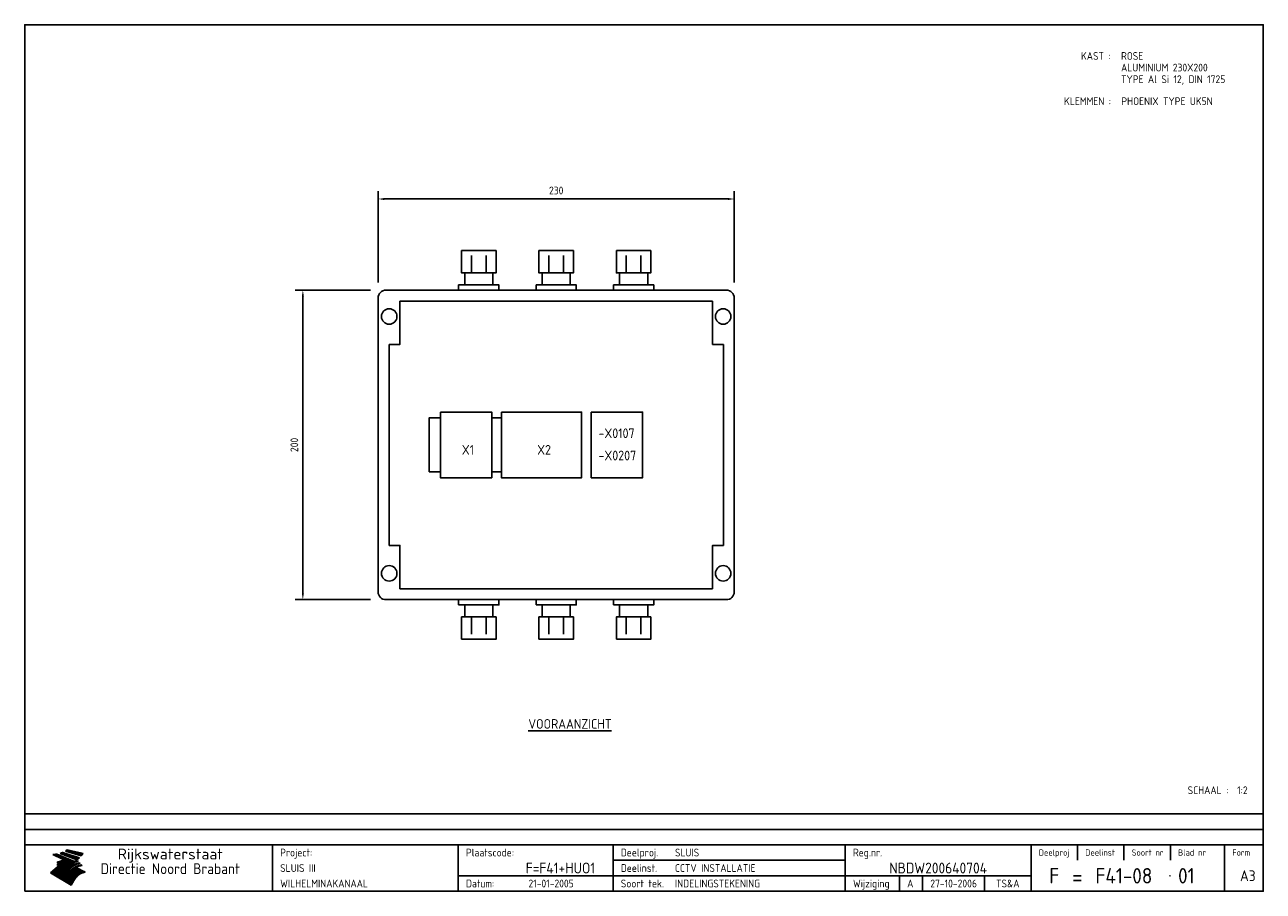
# Model space of a CAD drawing. Extents: x 20 to 820, y 20 to 580.
import ezdxf
from ezdxf.enums import TextEntityAlignment as Align

# ---------------------------------------------------------------- set-up
doc = ezdxf.new("R2010")
doc.units = 0
doc.header["$LTSCALE"] = 30
doc.header["$MEASUREMENT"] = 0
doc.layers.get('0').update_dxf_attribs({"linetype": 'CONTINUOUS'})
doc.layers.get('Defpoints').update_dxf_attribs({"linetype": 'CONTINUOUS'})
for name, color, linetype in [('0-25', 7, 'CONTINUOUS'), ('0-35', 2, 'CONTINUOUS'), ('0-50', 3, 'CONTINUOUS'), ('B-25', 7, 'CONTINUOUS'), ('B-35', 2, 'CONTINUOUS'), ('H-dim', 7, 'CONTINUOUS')]:
    doc.layers.add(name, color=color, linetype=linetype)
doc.styles.add('ISO', font='iso.shx')
doc.styles.get("Standard").update_dxf_attribs({"font": 'iso.shx'})
doc.dimstyles.get("Standard").update_dxf_attribs({"dimtxt": 0.18, "dimasz": 0.18, "dimexe": 0.18, "dimexo": 0.0625, "dimgap": 0.09, "dimtad": 0, "dimtih": 1, "dimtoh": 1, "dimdec": 4, "dimzin": 0, "dimdsep": 46, "dimtxsty": 'Standard', "dimcen": 0.09, "dimadec": 0, "dimazin": 0, "dimtfac": 1, "dimtdec": 4, "dimtofl": 0, "dimtmove": 0, "dimatfit": 3, "dimfxl": 0, "dimtolj": 1, "dimtzin": 0, "dimarcsym": 0})

# ---------------------------------------------------------------- blocks, each defined once
blk = doc.blocks.new('KADER-A3')
at = {"layer": '0-25'}
for p, q in [((410, 35), (10, 35)), ((410, 30), (10, 30)), ((350, 25), (350, 20)), ((365, 25), (365, 20)), ((380, 25), (380, 20)), ((200, 20), (275, 20)), ((150, 15), (335, 15)), ((292.5, 15), (292.5, 10)), ((300, 15), (300, 10)), ((320, 15), (320, 10))]:
    blk.add_line(p, q, dxfattribs=at)
at = {"layer": '0-25', "color": 7}
for p, q in [((19.1, 21.89), (25.12, 19)), ((19.1, 21.89), (25.12, 19)), ((19.17, 21.86), (20.7, 21.86)), ((19.29, 21.8), (20.83, 21.8)), ((19.4, 21.75), (20.96, 21.75)), ((19.52, 21.69), (21.09, 21.69)), ((19.64, 21.63), (21.22, 21.63)), ((19.74, 21.92), (20.56, 21.92)), ((19.75, 21.58), (21.36, 21.58)), ((19.87, 21.52), (21.49, 21.52)), ((19.99, 21.47), (21.62, 21.47)), ((20.11, 21.41), (21.75, 21.41)), ((20.22, 21.35), (21.88, 21.35)), ((20.25, 21.97), (20.43, 21.97)), ((20.34, 21.3), (22.02, 21.3)), ((20.38, 21.99), (26.02, 19.59)), ((20.38, 21.99), (26.02, 19.59)), ((20.46, 21.24), (22.15, 21.24)), ((20.57, 21.18), (22.28, 21.18)), ((20.69, 21.13), (22.41, 21.13)), ((20.81, 21.07), (22.55, 21.07)), ((20.92, 21.02), (22.68, 21.02)), ((21.04, 20.96), (22.81, 20.96)), ((21.16, 20.9), (22.94, 20.9)), ((21.27, 20.85), (23.07, 20.85)), ((21.39, 20.79), (23.21, 20.79)), ((21.47, 22.25), (26.83, 20.19)), ((21.47, 22.25), (26.83, 20.19)), ((21.49, 22.25), (23.07, 22.25)), ((21.51, 20.73), (23.34, 20.73)), ((21.6, 22.2), (23.25, 22.2)), ((21.63, 20.68), (23.47, 20.68)), ((21.65, 22.31), (22.89, 22.31)), ((21.74, 20.62), (23.6, 20.62)), ((21.75, 22.14), (23.42, 22.14)), ((21.8, 22.37), (22.71, 22.37)), ((21.86, 20.57), (23.73, 20.57)), ((21.9, 22.08), (23.6, 22.08)), ((21.94, 22.42), (22.53, 22.42)), ((21.98, 20.51), (23.87, 20.51)), ((22.04, 22.03), (23.78, 22.03)), ((22.06, 22.48), (22.36, 22.48)), ((22.09, 20.45), (24, 20.45)), ((22.18, 22.53), (27.65, 20.8)), ((22.18, 22.53), (27.65, 20.8)), ((22.19, 21.97), (23.96, 21.97)), ((22.21, 20.4), (24.13, 20.4)), ((22.33, 20.34), (24.26, 20.34)), ((22.34, 21.92), (24.13, 21.92)), ((22.37, 20), (23.08, 20)), ((22.44, 20.28), (24.4, 20.28)), ((22.48, 21.86), (24.31, 21.86)), ((22.49, 20.06), (23.04, 20.06)), ((22.56, 20.23), (24.53, 20.23)), ((22.61, 20.12), (22.93, 20.12)), ((22.63, 21.8), (24.49, 21.8)), ((22.68, 20.17), (24.66, 20.17)), ((22.71, 20.17), (22.82, 20.17)), ((23.11, 20.02), (22.77, 20.2)), ((23.11, 20.02), (22.77, 20.2)), ((22.78, 21.75), (24.67, 21.75)), ((22.79, 20.12), (24.79, 20.12)), ((22.91, 20.06), (24.92, 20.06)), ((22.92, 21.69), (24.85, 21.69)), ((23.03, 20), (25.06, 20)), ((23.07, 21.63), (25.02, 21.63)), ((23.14, 22.99), (28.22, 21.46)), ((23.14, 22.99), (28.22, 21.46)), ((23.15, 22.98), (25.33, 22.98)), ((23.22, 21.58), (25.2, 21.58)), ((23.23, 23.04), (25.09, 23.04)), ((23.32, 23.1), (24.84, 23.1)), ((23.34, 22.93), (25.57, 22.93)), ((23.36, 21.52), (25.38, 21.52)), ((23.4, 23.15), (24.6, 23.15)), ((23.49, 23.21), (24.36, 23.21)), ((23.51, 21.47), (25.56, 21.47)), ((23.52, 22.87), (25.81, 22.87)), ((23.57, 23.27), (24.12, 23.27)), ((23.64, 23.32), (23.87, 23.32)), ((23.66, 21.41), (25.74, 21.41)), ((23.7, 23.36), (28.82, 22.17)), ((23.7, 23.36), (28.82, 22.17)), ((23.71, 22.82), (26.06, 22.82)), ((23.8, 21.35), (25.91, 21.35)), ((23.9, 22.76), (26.3, 22.76)), ((23.95, 21.3), (26.09, 21.3)), ((24.09, 22.7), (26.54, 22.7)), ((24.09, 21.24), (26.27, 21.24)), ((24.24, 21.18), (26.45, 21.18)), ((24.27, 22.65), (26.78, 22.65)), ((24.39, 21.13), (26.62, 21.13)), ((24.46, 22.59), (27.03, 22.59)), ((24.53, 21.07), (26.8, 21.07)), ((24.65, 22.53), (27.27, 22.53)), ((24.68, 21.02), (26.98, 21.02)), ((24.83, 20.96), (27.16, 20.96)), ((24.84, 22.48), (27.51, 22.48)), ((24.97, 20.9), (27.34, 20.9)), ((25.02, 22.42), (27.75, 22.42)), ((25.12, 20.85), (27.51, 20.85)), ((25.21, 22.37), (28, 22.37)), ((25.27, 20.79), (27.63, 20.79)), ((25.4, 22.31), (28.24, 22.31)), ((25.41, 20.73), (27.57, 20.73)), ((25.56, 20.68), (27.51, 20.68)), ((25.58, 22.25), (28.48, 22.25)), ((25.71, 20.62), (27.44, 20.62)), ((25.77, 22.2), (28.72, 22.2)), ((25.85, 20.57), (27.37, 20.57)), ((25.96, 22.14), (28.79, 22.14)), ((26, 20.51), (27.29, 20.51)), ((26.15, 22.08), (28.75, 22.08)), ((26.15, 20.45), (27.22, 20.45)), ((26.29, 20.4), (27.14, 20.4)), ((26.33, 22.03), (28.71, 22.03)), ((26.44, 20.34), (27.06, 20.34)), ((26.52, 21.97), (28.66, 21.97)), ((26.59, 20.28), (26.97, 20.28)), ((26.71, 21.92), (28.62, 21.92)), ((26.73, 20.23), (26.89, 20.23)), ((26.9, 21.86), (28.57, 21.86)), ((27.08, 21.8), (28.52, 21.8)), ((27.27, 21.75), (28.48, 21.75)), ((27.46, 21.69), (28.43, 21.69)), ((27.65, 21.63), (28.38, 21.63)), ((27.83, 21.58), (28.33, 21.58)), ((28.02, 21.52), (28.28, 21.52)), ((28.21, 21.47), (28.22, 21.47)), ((20.58, 17.88), (18.3, 16)), ((20.58, 17.88), (18.3, 16)), ((24.94, 11.97), (18.3, 16)), ((24.94, 11.97), (18.3, 16)), ((18.31, 16.01), (20.96, 16.01)), ((18.38, 16.07), (21.46, 16.07)), ((18.45, 16.12), (21.88, 16.12)), ((18.52, 16.18), (22.15, 16.18)), ((18.59, 16.23), (22.38, 16.23)), ((18.65, 16.29), (22.58, 16.29)), ((18.72, 16.35), (22.75, 16.35)), ((18.79, 16.4), (22.91, 16.4)), ((18.86, 16.46), (20.6, 16.46)), ((18.93, 16.52), (20.6, 16.52)), ((18.99, 16.57), (20.6, 16.57)), ((19.06, 16.63), (20.6, 16.63)), ((19.13, 16.68), (20.6, 16.68)), ((19.2, 16.74), (20.6, 16.74)), ((19.27, 16.8), (20.6, 16.8)), ((19.33, 16.85), (21.07, 16.85)), ((19.4, 16.91), (21.55, 16.91)), ((19.47, 16.97), (21.88, 16.97)), ((19.54, 17.02), (22.13, 17.02)), ((19.61, 17.08), (22.34, 17.08)), ((19.67, 17.13), (20.6, 17.13)), ((19.74, 17.19), (20.6, 17.19)), ((19.81, 17.25), (20.6, 17.25)), ((19.88, 17.3), (20.6, 17.3)), ((19.95, 17.36), (20.6, 17.36)), ((20.01, 17.42), (20.6, 17.42)), ((20.08, 17.47), (20.93, 17.47)), ((20.15, 17.53), (21.26, 17.53)), ((20.22, 17.58), (21.51, 17.58)), ((20.29, 17.64), (21.72, 17.64)), ((20.35, 17.7), (21.9, 17.7)), ((20.42, 17.75), (22.07, 17.75)), ((20.49, 17.81), (22.22, 17.81)), ((20.56, 17.87), (22.36, 17.87)), ((20.6, 19.11), (20.58, 19.51)), ((20.6, 19.11), (20.58, 19.51)), ((20.58, 19.5), (22.09, 19.5)), ((20.58, 19.44), (21.95, 19.44)), ((20.59, 19.38), (21.79, 19.38)), ((20.59, 19.33), (21.62, 19.33)), ((20.59, 19.27), (21.42, 19.27)), ((20.6, 19.22), (21.2, 19.22)), ((20.6, 19.16), (20.93, 19.16)), ((20.6, 19.11), (20.69, 19.12)), ((20.6, 19.11), (20.69, 19.12)), ((20.6, 18.79), (20.77, 18.81)), ((20.6, 18.79), (20.77, 18.81)), ((20.6, 18.29), (20.6, 18.79)), ((20.6, 18.29), (20.6, 18.79)), ((20.6, 18.77), (22.46, 18.77)), ((20.6, 18.71), (22.33, 18.71)), ((20.6, 18.65), (22.19, 18.65)), ((20.6, 18.6), (22.04, 18.6)), ((20.6, 18.54), (21.87, 18.54)), ((20.6, 18.48), (21.68, 18.48)), ((20.6, 18.43), (21.46, 18.43)), ((20.6, 18.37), (21.21, 18.37)), ((20.6, 18.29), (20.88, 18.32)), ((20.6, 18.29), (20.88, 18.32)), ((20.6, 18.32), (20.87, 18.32)), ((20.6, 17.88), (20.86, 17.91)), ((20.6, 17.88), (20.86, 17.91)), ((20.6, 17.43), (20.97, 17.48)), ((20.6, 17.43), (20.97, 17.48)), ((20.6, 17.43), (20.6, 17.09)), ((20.6, 17.43), (20.6, 17.09)), ((20.6, 17.09), (21.26, 17.16)), ((20.6, 17.09), (21.26, 17.16)), ((20.6, 16.8), (21.37, 16.89)), ((20.6, 16.8), (21.37, 16.89)), ((20.6, 16.8), (20.6, 16.45)), ((20.6, 16.8), (20.6, 16.45)), ((20.6, 16.45), (21.56, 16.56)), ((20.6, 16.45), (21.56, 16.56)), ((20.6, 15.97), (21.67, 16.09)), ((20.6, 15.97), (21.67, 16.09)), ((20.7, 16.46), (23.06, 16.46)), ((20.9, 19.55), (22.23, 19.55)), ((20.9, 18.82), (22.59, 18.82)), ((20.98, 17.92), (22.5, 17.92)), ((21.02, 17.13), (22.53, 17.13)), ((21.19, 19.61), (22.35, 19.61)), ((21.2, 16.52), (23.2, 16.52)), ((21.32, 18.88), (22.71, 18.88)), ((21.32, 17.98), (22.62, 17.98)), ((21.42, 19.67), (22.47, 19.67)), ((21.47, 17.19), (22.7, 17.19)), ((21.59, 18.03), (22.74, 18.03)), ((21.61, 18.93), (22.82, 18.93)), ((21.62, 19.72), (22.59, 19.72)), ((21.72, 16.57), (23.32, 16.57)), ((21.77, 17.25), (22.85, 17.25)), ((21.8, 19.78), (22.69, 19.78)), ((21.8, 18.09), (22.85, 18.09)), ((21.84, 18.99), (22.92, 18.99)), ((21.96, 19.83), (22.79, 19.83)), ((21.99, 18.15), (22.95, 18.15)), ((22.01, 17.3), (22.99, 17.3)), ((22.03, 19.05), (23.03, 19.05)), ((22.1, 16.63), (23.44, 16.63)), ((22.11, 19.89), (22.89, 19.89)), ((22.16, 18.2), (23.05, 18.2)), ((22.21, 19.1), (23.12, 19.1)), ((22.21, 17.36), (23.12, 17.36)), ((22.24, 19.95), (22.99, 19.95)), ((22.31, 18.26), (23.15, 18.26)), ((22.36, 19.16), (23.22, 19.16)), ((22.38, 16.68), (23.56, 16.68)), ((22.39, 17.42), (23.24, 17.42)), ((22.45, 18.32), (23.24, 18.32)), ((22.51, 19.22), (23.3, 19.22)), ((22.56, 17.47), (23.36, 17.47)), ((22.59, 18.37), (23.33, 18.37)), ((22.6, 16.74), (23.66, 16.74)), ((22.64, 19.27), (23.39, 19.27)), ((22.71, 18.43), (23.42, 18.43)), ((22.71, 17.53), (23.47, 17.53)), ((22.77, 19.33), (23.47, 19.33)), ((22.79, 16.8), (23.77, 16.8)), ((22.83, 18.48), (23.5, 18.48)), ((22.84, 17.58), (23.57, 17.58)), ((22.89, 19.38), (23.55, 19.38)), ((22.94, 18.54), (23.58, 18.54)), ((22.96, 16.85), (23.86, 16.85)), ((22.97, 17.64), (23.67, 17.64)), ((23, 19.44), (23.63, 19.44)), ((23.04, 18.6), (23.66, 18.6)), ((23.1, 19.5), (23.72, 19.5)), ((23.1, 17.7), (23.77, 17.7)), ((23.12, 16.91), (23.96, 16.91)), ((23.14, 18.65), (23.74, 18.65)), ((23.15, 19.95), (25.19, 19.95)), ((23.21, 19.55), (23.8, 19.55)), ((23.21, 17.75), (23.86, 17.75)), ((23.21, 16.01), (28.9, 16.01)), ((23.24, 18.71), (23.82, 18.71)), ((23.26, 19.89), (25.32, 19.89)), ((23.26, 16.97), (24.05, 16.97)), ((23.3, 19.61), (23.88, 19.61)), ((23.32, 17.81), (23.95, 17.81)), ((23.33, 18.77), (23.91, 18.77)), ((23.37, 16.07), (29.08, 16.07)), ((23.38, 19.83), (25.45, 19.83)), ((23.39, 19.67), (23.81, 19.67)), ((23.39, 17.02), (24.14, 17.02)), ((23.42, 18.82), (23.99, 18.82)), ((23.42, 17.87), (24.03, 17.87)), ((23.45, 19.7), (23.58, 19.79)), ((23.45, 19.7), (23.58, 19.79)), ((23.48, 19.72), (23.7, 19.72)), ((23.5, 19.78), (25.58, 19.78)), ((23.51, 18.88), (24.07, 18.88)), ((23.51, 16.12), (29.27, 16.12)), ((23.52, 17.92), (24.11, 17.92)), ((23.52, 17.08), (24.22, 17.08)), ((23.54, 18.9), (24.3, 19.42)), ((23.54, 18.9), (24.3, 19.42)), ((23.56, 19.78), (23.59, 19.78)), ((23.56, 19.39), (23.9, 19.62)), ((23.56, 19.39), (23.9, 19.62)), ((23.58, 19.79), (23.9, 19.62)), ((23.58, 19.79), (23.9, 19.62)), ((23.59, 18.93), (24.15, 18.93)), ((23.61, 19.72), (25.72, 19.72)), ((23.62, 17.98), (24.2, 17.98)), ((23.63, 17.13), (24.3, 17.13)), ((23.65, 18.59), (24.62, 19.25)), ((23.65, 18.59), (24.62, 19.25)), ((29.41, 16.17), (23.65, 16.17)), ((23.67, 18.99), (24.23, 18.99)), ((23.71, 18.03), (24.28, 18.03)), ((23.73, 19.67), (25.85, 19.67)), ((23.75, 19.05), (24.32, 19.05)), ((23.75, 17.19), (24.38, 17.19)), ((23.77, 16.23), (29.47, 16.23)), ((23.79, 18.09), (24.36, 18.09)), ((23.83, 19.1), (24.4, 19.1)), ((23.85, 19.61), (25.98, 19.61)), ((23.85, 17.25), (24.46, 17.25)), ((23.88, 18.15), (24.44, 18.15)), ((23.89, 16.29), (29.36, 16.29)), ((23.92, 19.16), (24.48, 19.16)), ((23.94, 18.19), (25.23, 19.07)), ((23.94, 18.19), (25.23, 19.07)), ((23.95, 17.3), (24.55, 17.3)), ((23.96, 19.55), (25.96, 19.55)), ((23.96, 18.2), (24.53, 18.2)), ((24, 19.22), (24.56, 19.22)), ((24, 16.35), (29.24, 16.35)), ((24.04, 18.26), (24.61, 18.26)), ((24.05, 17.36), (24.63, 17.36)), ((24.06, 17.88), (25.34, 18.76)), ((24.06, 17.88), (25.34, 18.76)), ((24.08, 19.5), (25.88, 19.5)), ((24.08, 19.27), (24.58, 19.27)), ((24.11, 16.4), (29.13, 16.4)), ((24.13, 18.32), (24.69, 18.32)), ((24.14, 17.42), (24.71, 17.42)), ((24.16, 19.33), (24.47, 19.33)), ((24.2, 19.44), (25.79, 19.44)), ((24.21, 18.37), (24.77, 18.37)), ((24.21, 16.46), (29.02, 16.46)), ((24.23, 17.47), (24.79, 17.47)), ((24.24, 17.48), (25.52, 18.36)), ((24.24, 17.48), (25.52, 18.36)), ((24.25, 19.38), (24.36, 19.38)), ((24.29, 18.43), (24.85, 18.43)), ((24.3, 19.42), (24.62, 19.25)), ((24.3, 19.42), (24.62, 19.25)), ((24.31, 19.38), (25.71, 19.38)), ((24.31, 17.53), (24.87, 17.53)), ((24.31, 16.52), (28.91, 16.52)), ((24.35, 17.17), (25.64, 18.05)), ((24.35, 17.17), (25.64, 18.05)), ((24.37, 18.48), (24.94, 18.48)), ((24.39, 17.58), (24.96, 17.58)), ((24.4, 16.57), (28.79, 16.57)), ((24.43, 19.33), (25.62, 19.33)), ((24.45, 18.54), (25.02, 18.54)), ((24.47, 17.64), (25.04, 17.64)), ((24.49, 16.63), (28.68, 16.63)), ((24.54, 18.6), (25.1, 18.6)), ((24.55, 19.27), (25.54, 19.27)), ((24.56, 17.7), (25.12, 17.7)), ((24.57, 16.68), (28.57, 16.68)), ((24.62, 18.65), (25.18, 18.65)), ((24.63, 16.72), (25.91, 17.6)), ((24.63, 16.72), (25.91, 17.6)), ((24.64, 17.75), (25.2, 17.75)), ((24.66, 16.74), (28.45, 16.74)), ((24.67, 19.22), (25.45, 19.22)), ((24.7, 18.71), (25.27, 18.71)), ((24.72, 17.81), (25.29, 17.81)), ((24.74, 16.8), (28.34, 16.8)), ((24.78, 19.16), (25.37, 19.16)), ((24.78, 18.77), (25.34, 18.77)), ((24.8, 17.87), (25.37, 17.87)), ((24.82, 16.85), (28.23, 16.85)), ((24.87, 18.82), (25.4, 18.82)), ((24.89, 17.92), (25.45, 17.92)), ((24.9, 19.1), (25.28, 19.1)), ((24.9, 16.91), (28.11, 16.91)), ((24.95, 18.88), (25.45, 18.88)), ((24.97, 17.98), (25.53, 17.98)), ((24.99, 16.97), (28, 16.97)), ((25.02, 19.05), (25.2, 19.05)), ((25.03, 18.93), (25.51, 18.93)), ((25.05, 18.03), (25.61, 18.03)), ((25.07, 17.02), (27.89, 17.02)), ((25.11, 18.99), (25.57, 18.99)), ((26.02, 19.59), (25.12, 19)), ((26.02, 19.59), (25.12, 19)), ((25.13, 18.09), (25.68, 18.09)), ((25.15, 17.08), (27.77, 17.08)), ((25.19, 19.05), (25.63, 19.05)), ((25.21, 18.15), (25.75, 18.15)), ((25.23, 17.13), (27.66, 17.13)), ((25.26, 19.1), (25.7, 19.1)), ((25.3, 18.2), (25.82, 18.2)), ((25.31, 17.19), (27.55, 17.19)), ((25.33, 19.16), (25.77, 19.16)), ((25.38, 18.26), (25.89, 18.26)), ((25.39, 19.22), (25.85, 19.22)), ((25.4, 17.25), (27.43, 17.25)), ((25.46, 18.32), (25.97, 18.32)), ((25.47, 19.27), (25.93, 19.27)), ((25.48, 17.3), (27.32, 17.3)), ((25.54, 19.33), (26.03, 19.33)), ((25.54, 18.37), (26.06, 18.37)), ((25.56, 17.36), (27.21, 17.36)), ((25.62, 18.43), (26.14, 18.43)), ((25.63, 19.38), (26.13, 19.38)), ((25.64, 17.42), (27.1, 17.42)), ((25.7, 18.48), (26.24, 18.48)), ((25.72, 19.44), (26.24, 19.44)), ((25.73, 17.47), (26.98, 17.47)), ((25.79, 18.54), (26.34, 18.54)), ((25.81, 17.53), (26.87, 17.53)), ((25.82, 19.5), (26.36, 19.5)), ((25.89, 18.6), (26.46, 18.6)), ((25.89, 17.58), (26.76, 17.58)), ((25.93, 19.55), (26.53, 19.55)), ((25.96, 17.64), (26.64, 17.64)), ((25.99, 18.65), (26.58, 18.65)), ((26.04, 17.7), (26.59, 17.7)), ((26.06, 19.61), (26.85, 19.61)), ((26.1, 18.71), (26.72, 18.71)), ((26.12, 17.75), (26.67, 17.75)), ((26.2, 17.81), (26.76, 17.81)), ((26.21, 19.67), (27.23, 19.67)), ((26.23, 18.77), (26.89, 18.77)), ((26.29, 17.87), (26.86, 17.87)), ((26.37, 18.82), (27.09, 18.82)), ((26.39, 17.92), (26.97, 17.92)), ((26.44, 19.72), (27.18, 19.72)), ((26.49, 17.98), (27.09, 17.98)), ((26.53, 18.88), (27.34, 18.88)), ((26.56, 17.68), (29.54, 16.2)), ((26.56, 17.68), (29.54, 16.2)), ((26.6, 18.03), (27.22, 18.03)), ((26.72, 18.09), (27.38, 18.09)), ((26.73, 18.93), (27.66, 18.93)), ((26.85, 18.15), (27.56, 18.15)), ((26.99, 18.99), (27.9, 18.99)), ((27, 18.2), (27.8, 18.2)), ((27.13, 19.78), (27.25, 19.64)), ((27.13, 19.78), (27.25, 19.64)), ((27.18, 18.26), (28.13, 18.26)), ((27.26, 19.05), (27.84, 19.05)), ((27.39, 18.32), (28.47, 18.32)), ((27.7, 18.37), (28.49, 18.37)), ((27.78, 19.1), (27.93, 18.96)), ((27.78, 19.1), (27.93, 18.96)), ((28, 18.43), (28.44, 18.43)), ((28.29, 15.83), (29.54, 16.2)), ((28.29, 15.83), (29.54, 16.2)), ((28.39, 18.48), (28.54, 18.32)), ((28.39, 18.48), (28.54, 18.32)), ((29.54, 16.2), (29.45, 16.17)), ((29.54, 16.2), (29.45, 16.17)), ((29.46, 16.18), (29.47, 16.18)), ((18.38, 15.95), (20.6, 15.95)), ((18.47, 15.9), (20.6, 15.9)), ((18.57, 15.84), (20.6, 15.84)), ((18.66, 15.78), (20.6, 15.78)), ((18.75, 15.73), (20.6, 15.73)), ((18.85, 15.67), (20.6, 15.67)), ((18.94, 15.62), (20.6, 15.62)), ((19.03, 15.56), (27.83, 15.56)), ((19.12, 15.5), (27.75, 15.5)), ((19.22, 15.45), (27.66, 15.45)), ((19.31, 15.39), (27.58, 15.39)), ((19.4, 15.33), (27.5, 15.33)), ((19.49, 15.28), (27.43, 15.28)), ((19.59, 15.22), (27.36, 15.22)), ((19.68, 15.17), (27.29, 15.17)), ((19.77, 15.11), (27.22, 15.11)), ((19.86, 15.05), (27.15, 15.05)), ((19.96, 15), (27.09, 15)), ((20.05, 14.94), (27.02, 14.94)), ((20.14, 14.88), (26.96, 14.88)), ((20.24, 14.83), (26.9, 14.83)), ((20.33, 14.77), (26.84, 14.77)), ((20.42, 14.72), (26.79, 14.72)), ((20.51, 14.66), (26.73, 14.66)), ((20.6, 15.97), (20.6, 15.58)), ((20.6, 15.97), (20.6, 15.58)), ((20.6, 15.58), (21.95, 15.73)), ((20.6, 15.58), (21.95, 15.73)), ((20.61, 14.6), (26.68, 14.6)), ((20.7, 14.55), (26.62, 14.55)), ((20.79, 14.49), (26.57, 14.49)), ((20.88, 14.43), (26.52, 14.43)), ((20.94, 15.62), (27.92, 15.62)), ((20.98, 14.38), (26.47, 14.38)), ((21.07, 14.32), (26.42, 14.32)), ((21.16, 14.27), (26.38, 14.27)), ((21.25, 14.21), (26.33, 14.21)), ((21.35, 14.15), (26.29, 14.15)), ((21.44, 14.1), (26.24, 14.1)), ((21.45, 15.67), (28.01, 15.67)), ((21.53, 14.04), (26.2, 14.04)), ((21.63, 13.98), (26.16, 13.98)), ((21.72, 13.93), (26.12, 13.93)), ((21.81, 13.87), (26.08, 13.87)), ((21.9, 13.82), (26.04, 13.82)), ((21.96, 15.73), (28.11, 15.73)), ((22, 13.76), (26, 13.76)), ((22.09, 13.7), (25.96, 13.7)), ((22.18, 13.65), (25.93, 13.65)), ((22.27, 13.59), (25.89, 13.59)), ((22.34, 15.78), (28.21, 15.78)), ((22.37, 13.53), (25.86, 13.53)), ((22.46, 13.48), (25.82, 13.48)), ((22.55, 13.42), (25.79, 13.42)), ((22.62, 15.84), (28.33, 15.84)), ((22.65, 13.37), (25.76, 13.37)), ((22.74, 13.31), (25.73, 13.31)), ((22.83, 13.25), (25.69, 13.25)), ((22.84, 15.9), (28.52, 15.9)), ((22.92, 13.2), (25.66, 13.2)), ((23.02, 13.14), (25.63, 13.14)), ((23.04, 15.95), (28.71, 15.95)), ((23.11, 13.08), (25.59, 13.08)), ((23.2, 13.03), (25.56, 13.03)), ((23.29, 12.97), (25.53, 12.97)), ((23.39, 12.92), (25.5, 12.92)), ((23.48, 12.86), (25.46, 12.86)), ((23.57, 12.8), (25.43, 12.8)), ((23.66, 12.75), (25.4, 12.75)), ((23.76, 12.69), (25.36, 12.69)), ((23.85, 12.63), (25.33, 12.63)), ((23.94, 12.58), (25.3, 12.58)), ((24.04, 12.52), (25.26, 12.52)), ((24.13, 12.47), (25.23, 12.47)), ((24.22, 12.41), (25.2, 12.41)), ((24.31, 12.35), (25.17, 12.35)), ((24.41, 12.3), (25.13, 12.3)), ((24.5, 12.24), (25.1, 12.24)), ((24.59, 12.18), (25.07, 12.18)), ((24.68, 12.13), (25.03, 12.13)), ((24.78, 12.07), (25, 12.07)), ((24.87, 12.02), (24.97, 12.02)), ((24.94, 11.97), (25.81, 13.45)), ((24.94, 11.97), (25.81, 13.45))]:
    blk.add_line(p, q, dxfattribs=at)
for centre, radius, start, end in [((19.15, 29.7), 7.8, 269.6055, 279.0886), ((19.15, 29.7), 7.8, 269.6055, 279.0886), ((19.93, 25.38), 5.91, 276.3402, 298.7463), ((19.93, 25.38), 5.91, 276.3402, 298.7463), ((19.84, 25.09), 6.03, 278.129, 302.868), ((19.84, 25.09), 6.03, 278.129, 302.868), ((19.84, 27.26), 5.27, 288.0217, 296.3084), ((19.84, 27.26), 5.27, 288.0217, 296.3084), ((20.49, 27.56), 5.28, 300.0654, 307.393), ((20.49, 27.56), 5.28, 300.0654, 307.393), ((24.11, 24.7), 5.26, 301.1147, 312.2814), ((24.11, 24.7), 5.26, 301.1147, 312.2814), ((21.95, 27.32), 8.59, 316.9248, 323.1399), ((21.95, 27.32), 8.59, 316.9248, 323.1399), ((20.21, 23.78), 5.91, 273.6149, 304.3803), ((20.21, 23.78), 5.91, 273.6149, 304.3803), ((20.35, 24.56), 5.76, 274.164, 302.5474), ((20.35, 24.56), 5.76, 274.164, 302.5474), ((20.05, 24.28), 6.02, 277.9472, 305.7139), ((20.05, 24.28), 6.02, 277.9472, 305.7139), ((20.04, 23.49), 6.09, 278.8115, 306.4242), ((20.04, 23.49), 6.09, 278.8115, 306.4242), ((20.53, 23.07), 5.96, 277.0519, 304.973), ((20.53, 23.07), 5.96, 277.0519, 304.973), ((20.72, 22.76), 5.91, 276.3402, 304.3803), ((20.72, 22.76), 5.91, 276.3402, 304.3803), ((21.06, 22.34), 5.81, 274.9043, 303.1745), ((21.06, 22.34), 5.81, 274.9043, 303.1745), ((20.82, 22.06), 6.04, 278.1111, 305.8489), ((20.82, 22.06), 6.04, 278.1111, 305.8489), ((21.3, 21.6), 5.91, 276.3402, 304.3803), ((21.3, 21.6), 5.91, 276.3402, 304.3803), ((27.05, 17.17), 2.63, 107.4286, 133.7799), ((27.05, 17.17), 2.63, 107.4286, 133.7799), ((27.45, 16.91), 2.81, 110.4143, 138.7411), ((27.45, 16.91), 2.81, 110.4143, 138.7411), ((27.57, 15.64), 3.4, 98.1566, 126.9045), ((27.57, 15.64), 3.4, 98.1566, 126.9045), ((27.91, 15.54), 3.39, 100.5835, 132.088), ((27.91, 15.54), 3.39, 100.5835, 132.088), ((28.21, 14.74), 3.67, 95.7581, 128.7216), ((28.21, 14.74), 3.67, 95.7581, 128.7216), ((27.01, 16.84), 2.93, 87.7348, 104.8316), ((27.01, 16.84), 2.93, 87.7348, 104.8316), ((27.37, 15.71), 3.93, 91.7838, 103.2817), ((27.37, 15.71), 3.93, 91.7838, 103.2817), ((28.4, 15.05), 3.21, 96.3886, 125.0052), ((28.4, 15.05), 3.21, 96.3886, 125.0052), ((27.82, 16.31), 2.8, 90.634, 105.1984), ((27.82, 16.31), 2.8, 90.634, 105.1984), ((28.19, 15.04), 3.93, 93.8342, 103.2817), ((28.19, 15.04), 3.93, 93.8342, 103.2817), ((28.58, 15.69), 2.8, 93.8141, 105.1984), ((28.58, 15.69), 2.8, 93.8141, 105.1984), ((28.95, 14.41), 3.93, 96.0135, 103.2817), ((28.95, 14.41), 3.93, 96.0135, 103.2817), ((31.24, 10.26), 6.3, 117.9568, 149.6251), ((31.24, 10.26), 6.3, 117.9568, 149.6251)]:
    blk.add_arc(centre, radius, start, end, dxfattribs=at)
at = {"layer": '0-35'}
for p, q in [((90, 25), (90, 10)), ((150, 25), (150, 10)), ((200, 25), (200, 10)), ((275, 25), (275, 10)), ((335, 25), (335, 10)), ((397.5, 25), (397.5, 10))]:
    blk.add_line(p, q, dxfattribs=at)
at = {"layer": '0-50'}
for p, q in [((10, 25), (410, 25)), ((348.75, 15), (351.25, 15)), ((348.75, 13.5), (351.25, 13.5))]:
    blk.add_line(p, q, dxfattribs=at)
blk.add_lwpolyline([(10, 10), (410, 10), (410, 290), (10, 290)], close=True, dxfattribs=at)
at = {"layer": '0-50', "const_width": 0.25}
blk.add_lwpolyline([(379.75, 15, 1), (380, 15, 1)], format="xyb", close=True, dxfattribs=at)
at = {"layer": '0-25', "style": 'ISO'}
for s, height, p in [('Project:', 2.5, (92.5, 22.5)), ('Plaatscode:', 2.5, (152.5, 22.5)), ('Deelproj.', 2.5, (202.5, 22.5)), ('Reg.nr.', 2.5, (277.5, 22.5)), ('Deelproj', 2, (337.5, 22.5)), ('Deelinst', 2, (352.5, 22.5)), ('Soort nr', 2, (367.5, 22.5)), ('Blad nr', 2, (382.5, 22.5)), ('Form', 2, (400, 22.5)), ('Deelinst.', 2.5, (202.5, 17.5)), ('Datum:', 2.5, (152.5, 12.5)), ('Soort tek.', 2.5, (202.5, 12.5)), ('Wijziging', 2.5, (277.5, 12.5))]:
    blk.add_text(s, height=height, dxfattribs=at).set_placement(p, align=Align.MIDDLE_LEFT)
for tag, p in [('N', (220, 22.5)), ('B', (92.5, 17.5)), ('P', (220, 17.5)), ('C', (92.5, 12.5)), ('U', (220, 12.5)), ('REV', (295, 12.5))]:
    blk.add_attdef(tag, text='', height=2.5, dxfattribs=at).set_placement(p, align=Align.MIDDLE_LEFT)
for tag, p in [('W', (180, 12.5)), ('Z', (310, 12.5)), ('Y', (327.5, 12.5))]:
    blk.add_attdef(tag, text='', height=2.5, dxfattribs=at).set_placement(p, align=Align.MIDDLE)
at = {"layer": '0-35', "style": 'ISO', "width": 1.00614}
blk.add_text('Rijkswaterstaat', height=3.5, dxfattribs=at).set_placement((40, 20.28), (74, 20.28), align=Align.FIT)
at = {"layer": '0-35', "color": 2, "style": 'ISO', "width": 0.948867}
blk.add_text('Directie Noord Brabant', height=3.5, dxfattribs=at).set_placement((34.5, 15.53), (79.5, 15.53), align=Align.FIT)
at = {"layer": '0-35', "style": 'ISO'}
for tag, p in [('X', (178.5, 17.5)), ('FORM', (402.5, 15))]:
    blk.add_attdef(tag, text='', height=3.5, dxfattribs=at).set_placement(p, align=Align.MIDDLE_LEFT)
blk.add_attdef('RNR', text='', height=3.5, dxfattribs=at).set_placement((305, 17.5), align=Align.MIDDLE)
at = {"layer": '0-50', "style": 'ISO'}
for tag, p in [('M', (342.5, 15)), ('O', (365, 15))]:
    blk.add_attdef(tag, text='', height=5, dxfattribs=at).set_placement(p, align=Align.MIDDLE)
blk.add_attdef('Q', text='', height=5, dxfattribs=at).set_placement((382.5, 15), align=Align.MIDDLE_LEFT)
blk = doc.blocks.new('*D1')
at = {"layer": 'Defpoints', "color": 0}
for p in [(248.28, 467.39), (248.28, 408.46), (478.28, 408.46)]:
    blk.add_point(p, dxfattribs=at)
at = {"layer": 'H-dim'}
for p, q in [((248.28, 413.46), (248.28, 472.39)), ((478.28, 413.46), (478.28, 472.39)), ((474.28, 467.39), (252.28, 467.39))]:
    blk.add_line(p, q, dxfattribs=at)
for points in [[(252.28, 468.05), (252.28, 466.72), (248.28, 467.39)], [(474.28, 468.05), (474.28, 466.72), (478.28, 467.39)]]:
    blk.add_solid(points, dxfattribs=at)
at = {"layer": 'H-dim', "insert": (363.28, 472.89), "char_height": 5, "attachment_point": 5, "style": 'ISO'}
blk.add_mtext('\\A1;230', dxfattribs=at)
blk = doc.blocks.new('*D2')
at = {"layer": 'Defpoints', "color": 0}
for p in [(199.63, 408.46), (248.28, 408.46), (248.28, 208.46)]:
    blk.add_point(p, dxfattribs=at)
at = {"layer": 'H-dim'}
for p, q in [((243.28, 408.46), (194.63, 408.46)), ((199.63, 212.46), (199.63, 404.46)), ((243.28, 208.46), (194.63, 208.46))]:
    blk.add_line(p, q, dxfattribs=at)
for points in [[(198.97, 404.46), (200.3, 404.46), (199.63, 408.46)], [(198.97, 212.46), (200.3, 212.46), (199.63, 208.46)]]:
    blk.add_solid(points, dxfattribs=at)
at = {"layer": 'H-dim', "insert": (194.13, 308.46), "char_height": 5, "attachment_point": 5, "rotation": 90, "style": 'ISO'}
blk.add_mtext('\\A1;200', dxfattribs=at)

msp = doc.modelspace()

# ---------------------------------------------------------------- linework, layer by layer
at = {"layer": '0-25'}
for p, q in [((308.55, 419.64), (308.55, 430.79)), ((318.01, 419.64), (318.01, 430.79)), ((358.55, 419.64), (358.55, 430.79)), ((368.01, 419.64), (368.01, 430.79)), ((408.55, 419.64), (408.55, 430.79)), ((418.01, 419.64), (418.01, 430.79)), ((308.55, 197.29), (308.55, 186.14)), ((318.01, 197.29), (318.01, 186.14)), ((358.55, 197.29), (358.55, 186.14)), ((368.01, 197.29), (368.01, 186.14)), ((408.55, 197.29), (408.55, 186.14)), ((418.01, 197.29), (418.01, 186.14))]:
    msp.add_line(p, q, dxfattribs=at)
at = {"layer": '0-25', "color": 7}
msp.add_line((255.28, 373.46), (255.28, 243.46), dxfattribs=at)
at = {"layer": '0-25'}
for points in [[(302.14, 434.02), (324.41, 434.02), (324.41, 419.64), (302.14, 419.64)], [(352.14, 434.02), (374.41, 434.02), (374.41, 419.64), (352.14, 419.64)], [(402.14, 434.02), (424.41, 434.02), (424.41, 419.64), (402.14, 419.64)], [(300.27, 411.88), (326.28, 411.88), (326.28, 408.46), (300.27, 408.46)], [(350.27, 411.88), (376.28, 411.88), (376.28, 408.46), (350.27, 408.46)], [(400.27, 411.88), (426.28, 411.88), (426.28, 408.46), (400.27, 408.46)], [(300.27, 205.05), (326.28, 205.05), (326.28, 208.46), (300.27, 208.46)], [(350.27, 205.05), (376.28, 205.05), (376.28, 208.46), (350.27, 208.46)], [(400.27, 205.05), (426.28, 205.05), (426.28, 208.46), (400.27, 208.46)], [(302.14, 182.91), (324.41, 182.91), (324.41, 197.29), (302.14, 197.29)], [(352.14, 182.91), (374.41, 182.91), (374.41, 197.29), (352.14, 197.29)], [(402.14, 182.91), (424.41, 182.91), (424.41, 197.29), (402.14, 197.29)]]:
    msp.add_lwpolyline(points, close=True, dxfattribs=at)
for points in [[(322.37, 419.64), (322.37, 411.88), (304.18, 411.88), (304.18, 419.64)], [(372.37, 419.64), (372.37, 411.88), (354.18, 411.88), (354.18, 419.64)], [(422.37, 419.64), (422.37, 411.88), (404.18, 411.88), (404.18, 419.64)], [(322.37, 197.29), (322.37, 205.05), (304.18, 205.05), (304.18, 197.29)], [(372.37, 197.29), (372.37, 205.05), (354.18, 205.05), (354.18, 197.29)], [(422.37, 197.29), (422.37, 205.05), (404.18, 205.05), (404.18, 197.29)]]:
    msp.add_lwpolyline(points, dxfattribs=at)
at = {"layer": '0-25', "color": 7}
for points in [[(255.28, 373.46), (262.28, 373.46), (262.28, 401.46)], [(464.28, 401.46), (262.28, 401.46)], [(464.28, 401.46), (464.28, 373.46), (471.28, 373.46)], [(471.28, 243.46), (471.28, 373.46)], [(262.28, 215.46), (262.28, 243.46), (255.28, 243.46)], [(471.28, 243.46), (464.28, 243.46), (464.28, 215.46)], [(262.28, 215.46), (464.28, 215.46)]]:
    msp.add_lwpolyline(points, dxfattribs=at)
for points in [[(288.48, 329.71), (321.68, 329.71), (321.68, 287.21), (288.48, 287.21)], [(327.88, 329.71), (379.68, 329.71), (379.68, 287.21), (327.88, 287.21)], [(385.88, 329.71), (419.08, 329.71), (419.08, 287.21), (385.88, 287.21)]]:
    msp.add_lwpolyline(points, close=True, dxfattribs=at)
at = {"layer": '0-25'}
for centre in [(255.42, 391.47), (471.13, 391.47), (255.42, 225.45), (471.13, 225.45)]:
    msp.add_circle(centre, 5, dxfattribs=at)
at = {"layer": '0-35'}
for points in [[(281.28, 290.96), (288.48, 290.96), (288.48, 325.96), (281.28, 325.96)], [(321.68, 290.96), (327.88, 290.96), (327.88, 325.96), (321.68, 325.96)]]:
    msp.add_lwpolyline(points, close=True, dxfattribs=at)
at = {"layer": '0-50'}
msp.add_lwpolyline([(253.28, 208.46), (473.28, 208.46, 0.414214), (478.28, 213.46), (478.28, 403.46, 0.414214), (473.28, 408.46), (253.28, 408.46, 0.414214), (248.28, 403.46), (248.28, 213.46, 0.414214)], format="xyb", close=True, dxfattribs=at)

# ---------------------------------------------------------------- block references
ref = msp.add_blockref('KADER-A3', (0, 0), dxfattribs=dict(xscale=2, yscale=2, zscale=2))
ref.add_attrib('B', 'SLUIS III', dxfattribs={"layer": '0-25', "height": 5, "style": 'ISO'}).set_placement((185, 35), align=Align.MIDDLE_LEFT)
ref.add_attrib('C', 'WILHELMINAKANAAL', dxfattribs={"layer": '0-25', "height": 5, "style": 'ISO'}).set_placement((185, 25), align=Align.MIDDLE_LEFT)
ref.add_attrib('N', 'SLUIS', dxfattribs={"layer": '0-25', "height": 5, "style": 'ISO'}).set_placement((440, 45), align=Align.MIDDLE_LEFT)
ref.add_attrib('P', 'CCTV INSTALLATIE', dxfattribs={"layer": '0-25', "height": 5, "style": 'ISO'}).set_placement((440, 35), align=Align.MIDDLE_LEFT)
ref.add_attrib('U', 'INDELINGSTEKENING', dxfattribs={"layer": '0-25', "height": 5, "style": 'ISO'}).set_placement((440, 25), align=Align.MIDDLE_LEFT)
ref.add_attrib('M', 'F', dxfattribs={"layer": '0-50', "height": 10, "style": 'ISO'}).set_placement((685, 30), align=Align.MIDDLE)
ref.add_attrib('O', 'F41-08', dxfattribs={"layer": '0-50', "height": 10, "style": 'ISO'}).set_placement((730, 30), align=Align.MIDDLE)
ref.add_attrib('Q', '01', dxfattribs={"layer": '0-50', "height": 10, "style": 'ISO'}).set_placement((765, 30), align=Align.MIDDLE_LEFT)
ref.add_attrib('X', 'F=F41+HUO1', dxfattribs={"layer": '0-35', "height": 7, "style": 'ISO'}).set_placement((343.62, 35), align=Align.MIDDLE_LEFT)
ref.add_attrib('RNR', 'NBDW200640704', dxfattribs={"layer": '0-35', "height": 7, "style": 'ISO'}).set_placement((610, 35), align=Align.MIDDLE)
ref.add_attrib('W', '21-01-2005', dxfattribs={"layer": '0-25', "height": 5, "style": 'ISO'}).set_placement((360, 25), align=Align.MIDDLE)
ref.add_attrib('FORM', 'A3', dxfattribs={"layer": '0-35', "height": 7, "style": 'ISO'}).set_placement((805, 30), align=Align.MIDDLE_LEFT)
ref.add_attrib('REV', 'A', dxfattribs={"layer": '0-25', "height": 5, "style": 'ISO'}).set_placement((590, 25), align=Align.MIDDLE_LEFT)
ref.add_attrib('Z', '27-10-2006', dxfattribs={"layer": '0-25', "height": 5, "style": 'ISO'}).set_placement((620, 25), align=Align.MIDDLE)
ref.add_attrib('Y', 'TS&A', dxfattribs={"layer": '0-25', "height": 5, "style": 'ISO'}).set_placement((655, 25), align=Align.MIDDLE)

# ---------------------------------------------------------------- texts
at = {"layer": 'B-25'}
for s, p in [('KAST :', (721.46, 557.33)), ('KLEMMEN :', (721.65, 528.09))]:
    msp.add_text(s, height=5, dxfattribs=at).set_placement(p, align=Align.RIGHT)
for s, p in [('ROSE', (728.16, 557.33)), ('ALUMINIUM 230X200', (728.16, 549.81)), ('TYPE Al Si 12, DIN 1725', (728.16, 542.3)), ('PHOENIX TYPE UK5N', (728.35, 528.09)), ('SCHAAL :  1:2', (771.17, 82.78))]:
    msp.add_text(s, height=5, dxfattribs=at).set_placement(p)
at = {"layer": 'B-35'}
for s, p in [('-X0107', (390.61, 312.86)), ('X1', (302.32, 302.18)), ('X2', (351.02, 302.18)), ('-X0207', (390.61, 298.48)), ('%%uVOORAANZICHT', (345.26, 125.01))]:
    msp.add_text(s, height=6.25, dxfattribs=at).set_placement(p)

# ---------------------------------------------------------------- dimensions: what is measured, and where the dimension line sits
at = {"layer": 'H-dim'}
dim = msp.add_linear_dim(base=(248.28, 467.39), p1=(478.28, 408.46), p2=(248.28, 408.46), dimstyle='Standard', override={"dimscale": 2, "dimtxt": 2.5, "dimasz": 2, "dimexe": 2.5, "dimexo": 2.5, "dimgap": 1.5, "dimtad": 1, "dimtih": 0, "dimtoh": 0, "dimdec": 0, "dimtxsty": 'ISO', "dimcen": -2.5, "dimclrd": 256, "dimclre": 256, "dimclrt": 256, "dimtfac": 0.75, "dimtdec": 0, "dimtix": 1, "dimtofl": 1, "dimtmove": 2, "dimtvp": 1.5, "dimlwd": 65535, "dimlwe": 65535}, dxfattribs=at)
dim.commit()
dim.dimension.update_dxf_attribs({"geometry": '*D1', "text_midpoint": (363.28, 472.89)})
dim = msp.add_linear_dim(base=(199.63, 408.46), p1=(248.28, 208.46), p2=(248.28, 408.46), angle=90, dimstyle='Standard', override={"dimscale": 2, "dimtxt": 2.5, "dimasz": 2, "dimexe": 2.5, "dimexo": 2.5, "dimgap": 1.5, "dimtad": 1, "dimtih": 0, "dimtoh": 0, "dimdec": 0, "dimtxsty": 'ISO', "dimcen": -2.5, "dimclrd": 256, "dimclre": 256, "dimclrt": 256, "dimtfac": 0.75, "dimtdec": 0, "dimtix": 1, "dimtofl": 1, "dimtmove": 2, "dimtvp": 1.5, "dimlwd": 65535, "dimlwe": 65535}, dxfattribs=at)
dim.commit()
dim.dimension.update_dxf_attribs({"geometry": '*D2', "text_midpoint": (194.13, 308.46)})

doc.saveas('drawing.dxf')
